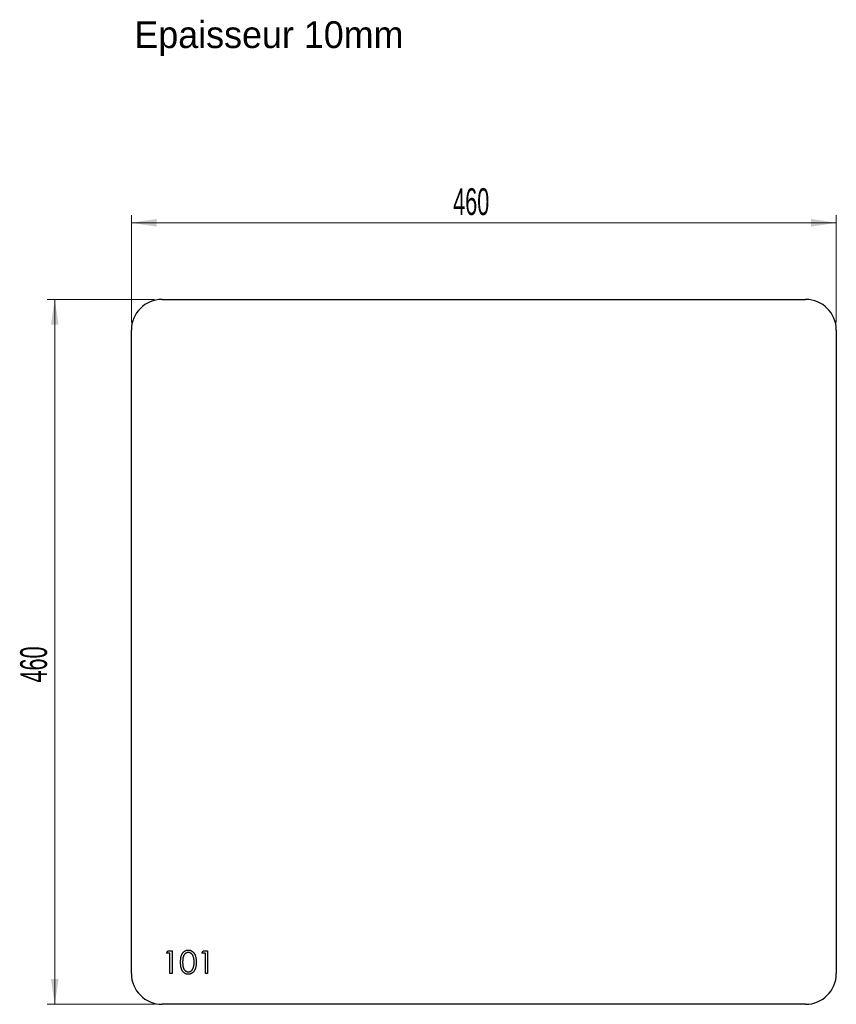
# Model space of a CAD drawing. Header units: millimetres. Extents: x 298 to 831, y 731 to 1373.
import ezdxf

# ---------------------------------------------------------------- set-up
doc = ezdxf.new("R2010")
doc.units = ezdxf.units.MM
doc.header["$LTSCALE"] = 5
doc.styles.add('SLDTEXTSTYLE1', font='TXT', dxfattribs={"width": 0.605})
doc.dimstyles.new('SLDDIMSTYLE0', dxfattribs={"dimtxt": 17.5, "dimasz": 16.51, "dimexe": 0, "dimexo": 0.0625, "dimgap": 4.375, "dimtad": 1, "dimrnd": 1e-09, "dimzin": 12, "dimdsep": 46, "dimtxsty": 'SLDTEXTSTYLE1', "dimsah": 1, "dimcen": 0.09, "dimadec": 0, "dimazin": 3, "dimtfac": 1, "dimtofl": 0, "dimtmove": 0, "dimatfit": 3, "dimfxl": 1, "dimfrac": 2, "dimtolj": 1, "dimtzin": 12, "dimarcsym": 0})

# ---------------------------------------------------------------- blocks, each defined once
blk = doc.blocks.new('_D')
at = {"color": 7, "linetype": 'Continuous', "lineweight": 0, "transparency": 16777216}
for p, q in [((371.03, 1175.58), (371.03, 1245.58)), ((371.03, 1240.58), (831.03, 1240.58)), ((831.03, 1175.58), (831.03, 1245.58))]:
    blk.add_line(p, q, dxfattribs=at)
at = {"color": 7, "linetype": 'Continuous', "lineweight": 18, "transparency": 16777216}
for points in [[(371.03, 1240.58), (387.54, 1238.04), (387.54, 1243.12)], [(831.03, 1240.58), (814.52, 1243.12), (814.52, 1238.04)]]:
    blk.add_solid(points, dxfattribs=at)
at = {"color": 7, "linetype": 'Continuous', "lineweight": 18, "transparency": 16777216, "insert": (580.98, 1263.14), "char_height": 17.5, "attachment_point": 1, "style": 'SLDTEXTSTYLE1'}
blk.add_mtext('460', dxfattribs=at)
blk = doc.blocks.new('_D_1')
at = {"color": 7, "linetype": 'Continuous', "lineweight": 0, "transparency": 16777216}
for p, q in [((386.03, 1190.58), (316.03, 1190.58)), ((321.03, 1190.58), (321.03, 730.58)), ((386.03, 730.58), (316.03, 730.58))]:
    blk.add_line(p, q, dxfattribs=at)
at = {"color": 7, "linetype": 'Continuous', "lineweight": 18, "transparency": 16777216}
for points in [[(321.03, 1190.58), (318.49, 1174.07), (323.57, 1174.07)], [(321.03, 730.58), (323.57, 747.09), (318.49, 747.09)]]:
    blk.add_solid(points, dxfattribs=at)
at = {"color": 7, "linetype": 'Continuous', "lineweight": 18, "transparency": 16777216, "insert": (298.48, 940.53), "char_height": 17.5, "attachment_point": 1, "rotation": 90, "style": 'SLDTEXTSTYLE1'}
blk.add_mtext('460', dxfattribs=at)

msp = doc.modelspace()

# ---------------------------------------------------------------- linework, layer by layer
at = {"color": 7, "linetype": 'Continuous', "lineweight": 25}
for p, q in [((391.034, 1190.581), (811.034, 1190.581)), ((371.034, 750.581), (371.034, 1170.581)), ((831.034, 1170.581), (831.034, 750.581)), ((811.034, 730.581), (391.034, 730.581))]:
    msp.add_line(p, q, dxfattribs=at)
at = {"color": 1, "linetype": 'Continuous', "lineweight": 25}
for p, q in [((393.919, 764.042), (394.799, 765.581)), ((394.799, 765.581), (397.573, 765.581)), ((397.573, 765.581), (397.573, 750.581)), ((416.996, 764.042), (417.876, 765.581)), ((417.876, 765.581), (420.649, 765.581)), ((420.649, 765.581), (420.649, 750.581)), ((396.226, 764.042), (393.919, 764.042)), ((396.226, 750.581), (396.226, 764.042)), ((419.303, 764.042), (416.996, 764.042)), ((419.303, 750.581), (419.303, 764.042)), ((397.573, 750.581), (396.226, 750.581)), ((420.649, 750.581), (419.303, 750.581))]:
    msp.add_line(p, q, dxfattribs=at)
at = {"color": 7, "linetype": 'Continuous', "lineweight": 25}
for centre, start, end in [((391.034, 1170.581), 90, 180), ((811.034, 1170.581), 0, 90), ((391.034, 750.581), 180, 270), ((811.034, 750.581), 270, 0)]:
    msp.add_arc(centre, 20, start, end, dxfattribs=at)
at = {"color": 1, "linetype": 'Continuous', "lineweight": 25}
for points, knots in [([(403.149, 758.075), (403.151, 758.315), (403.154, 758.782), (403.184, 759.462), (403.234, 760.101), (403.304, 760.697), (403.388, 761.252), (403.5, 761.763), (403.628, 762.233), (403.776, 762.663), (403.943, 763.06), (404.125, 763.43), (404.329, 763.774), (404.543, 764.096), (404.776, 764.391), (405.022, 764.664), (405.289, 764.908), (405.57, 765.13), (405.865, 765.325), (406.168, 765.496), (406.48, 765.643), (406.802, 765.758), (407.13, 765.853), (407.467, 765.918), (407.813, 765.959), (408.046, 765.963), (408.164, 765.965)], [0, 0, 0, 0, 0.0685946, 0.133246, 0.1943126, 0.2512792, 0.3045134, 0.3542349, 0.4004806, 0.4434108, 0.4840149, 0.5232523, 0.5610424, 0.5979002, 0.6335185, 0.6683144, 0.7024957, 0.7366854, 0.7702932, 0.8034373, 0.835913, 0.8684602, 0.9008465, 0.9334665, 0.9662576, 1, 1, 1, 1]), ([(408.164, 765.965), (408.284, 765.963), (408.521, 765.959), (408.872, 765.919), (409.214, 765.853), (409.547, 765.759), (409.874, 765.642), (410.191, 765.496), (410.5, 765.326), (410.797, 765.126), (411.085, 764.903), (411.357, 764.652), (411.613, 764.373), (411.856, 764.071), (412.079, 763.74), (412.291, 763.385), (412.482, 763.001), (412.665, 762.593), (412.823, 762.15), (412.965, 761.676), (413.081, 761.163), (413.177, 760.616), (413.251, 760.031), (413.305, 759.411), (413.334, 758.754), (413.339, 758.305), (413.342, 758.075)], [0, 0, 0, 0, 0.0337881, 0.0671939, 0.0998624, 0.1325666, 0.1651512, 0.1979132, 0.231319, 0.2650833, 0.2992553, 0.3343986, 0.3699428, 0.4062836, 0.4440638, 0.4829977, 0.5233544, 0.5655366, 0.6096129, 0.6563908, 0.7058855, 0.7583245, 0.8138318, 0.8727946, 0.9347222, 1, 1, 1, 1]), ([(408.21, 764.427), (408.044, 764.418), (407.712, 764.401), (407.221, 764.278), (406.751, 764.063), (406.377, 763.828), (406.09, 763.603), (405.889, 763.409), (405.699, 763.196), (405.525, 762.963), (405.362, 762.712), (405.212, 762.442), (405.077, 762.152), (404.952, 761.841), (404.843, 761.499), (404.752, 761.123), (404.669, 760.71), (404.61, 760.257), (404.557, 759.767), (404.523, 759.239), (404.497, 758.673), (404.496, 758.282), (404.496, 758.081)], [0, 0, 0, 0, 0.0603866, 0.1208832, 0.1827546, 0.247811, 0.2812991, 0.3150876, 0.3497024, 0.3848566, 0.4209662, 0.4585112, 0.4971747, 0.537602, 0.580503, 0.6274675, 0.6783882, 0.7339832, 0.7937467, 0.8577137, 0.9266979, 1, 1, 1, 1]), ([(411.996, 758.081), (411.993, 758.261), (411.989, 758.613), (411.971, 759.13), (411.925, 759.621), (411.875, 760.087), (411.8, 760.528), (411.72, 760.945), (411.612, 761.335), (411.497, 761.703), (411.365, 762.045), (411.219, 762.363), (411.064, 762.657), (410.895, 762.929), (410.715, 763.177), (410.519, 763.399), (410.315, 763.599), (410.028, 763.828), (409.654, 764.062), (409.187, 764.277), (408.702, 764.401), (408.373, 764.418), (408.21, 764.427)], [0, 0, 0, 0, 0.0656812, 0.1284865, 0.1881751, 0.2451061, 0.2994484, 0.3508229, 0.3999417, 0.4466717, 0.4912545, 0.5333763, 0.5738528, 0.6125263, 0.6495971, 0.685532, 0.7201058, 0.7538377, 0.8189254, 0.8804935, 0.9403113, 1, 1, 1, 1]), ([(408.164, 750.196), (408.046, 750.198), (407.813, 750.202), (407.467, 750.243), (407.132, 750.308), (406.805, 750.4), (406.485, 750.512), (406.176, 750.659), (405.874, 750.827), (405.582, 751.019), (405.303, 751.239), (405.037, 751.482), (404.79, 751.755), (404.56, 752.053), (404.342, 752.373), (404.141, 752.72), (403.955, 753.092), (403.785, 753.492), (403.634, 753.925), (403.501, 754.398), (403.396, 754.912), (403.306, 755.466), (403.234, 756.06), (403.184, 756.696), (403.154, 757.372), (403.151, 757.836), (403.149, 758.075)], [0, 0, 0, 0, 0.0337871, 0.0666217, 0.0992849, 0.1313612, 0.1635852, 0.1961039, 0.2289023, 0.2621581, 0.2959912, 0.3302178, 0.3650598, 0.4009507, 0.4376204, 0.4757075, 0.5153807, 0.5564135, 0.5997648, 0.6464242, 0.6964314, 0.7497815, 0.8065733, 0.8674355, 0.9318868, 1, 1, 1, 1]), ([(404.496, 758.081), (404.496, 757.88), (404.497, 757.491), (404.523, 756.926), (404.558, 756.399), (404.604, 755.91), (404.672, 755.459), (404.748, 755.044), (404.84, 754.668), (404.949, 754.327), (405.074, 754.015), (405.21, 753.725), (405.356, 753.454), (405.519, 753.203), (405.697, 752.972), (405.885, 752.757), (406.091, 752.565), (406.376, 752.335), (406.753, 752.097), (407.227, 751.889), (407.714, 751.759), (408.045, 751.743), (408.21, 751.734)], [0, 0, 0, 0, 0.0729511, 0.1415837, 0.2059265, 0.2653014, 0.3205972, 0.3718165, 0.4187898, 0.4616987, 0.5021336, 0.5408043, 0.5781805, 0.6142969, 0.6496782, 0.6842995, 0.718359, 0.7520809, 0.8176524, 0.8797221, 0.9399656, 1, 1, 1, 1]), ([(413.342, 758.075), (413.339, 757.845), (413.334, 757.398), (413.305, 756.744), (413.25, 756.127), (413.18, 755.545), (413.084, 755.001), (412.966, 754.492), (412.834, 754.016), (412.672, 753.578), (412.495, 753.171), (412.302, 752.791), (412.095, 752.435), (411.869, 752.105), (411.629, 751.799), (411.369, 751.523), (411.096, 751.269), (410.807, 751.043), (410.505, 750.846), (410.197, 750.669), (409.877, 750.527), (409.551, 750.404), (409.216, 750.311), (408.872, 750.246), (408.521, 750.201), (408.284, 750.198), (408.164, 750.196)], [0, 0, 0, 0, 0.06506329, 0.12677317, 0.18551576, 0.24076468, 0.2929798, 0.34225037, 0.38891929, 0.43277566, 0.47462843, 0.51477469, 0.55360589, 0.59142641, 0.62802812, 0.66380363, 0.69898434, 0.73359149, 0.76762847, 0.80120835, 0.83426384, 0.86698069, 0.89971974, 0.93270191, 0.96617588, 1, 1, 1, 1]), ([(408.21, 751.734), (408.376, 751.741), (408.708, 751.755), (409.192, 751.887), (409.663, 752.086), (410.032, 752.322), (410.313, 752.546), (410.514, 752.737), (410.698, 752.951), (410.873, 753.182), (411.034, 753.434), (411.18, 753.707), (411.313, 754), (411.389, 754.205), (411.428, 754.309)], [0, 0, 0, 0, 0.1128134, 0.2253939, 0.3395948, 0.4596754, 0.5217352, 0.5839258, 0.6481741, 0.713881, 0.7810045, 0.8514509, 0.9240507, 1, 1, 1, 1]), ([(411.428, 754.309), (411.473, 754.443), (411.565, 754.715), (411.683, 755.137), (411.776, 755.579), (411.86, 756.039), (411.917, 756.521), (411.963, 757.023), (411.991, 757.545), (411.994, 757.9), (411.996, 758.081)], [0, 0, 0, 0, 0.11058834, 0.22454175, 0.34250349, 0.4643241, 0.59075603, 0.72222748, 0.85884284, 1, 1, 1, 1])]:
    msp.add_open_spline(points, degree=3, knots=knots, dxfattribs=at)

# ---------------------------------------------------------------- texts
at = {"insert": (373.004, 1372.105), "char_height": 17.5, "attachment_point": 1}
msp.add_mtext_dynamic_manual_height_columns('Epaisseur 10mm', width=326.11141, gutter_width=87.5, heights=[0], dxfattribs=at)

# ---------------------------------------------------------------- dimensions: what is measured, and where the dimension line sits
at = {"color": 7, "linetype": 'Continuous', "lineweight": 18}
dim = msp.add_linear_dim(base=(831.034, 1240.581), p1=(371.034, 1170.581), p2=(831.034, 1170.581), dimstyle='SLDDIMSTYLE0', dxfattribs=at)
dim.commit()
dim.dimension.update_dxf_attribs({"geometry": '_D', "text_midpoint": (601.034, 1240.581), "dimtype": 160})
dim = msp.add_linear_dim(base=(321.034, 730.581), p1=(391.034, 1190.581), p2=(391.034, 730.581), angle=90, dimstyle='SLDDIMSTYLE0', dxfattribs=at)
dim.commit()
dim.dimension.update_dxf_attribs({"geometry": '_D_1', "text_midpoint": (321.034, 960.581), "dimtype": 160})

doc.saveas('drawing.dxf')
